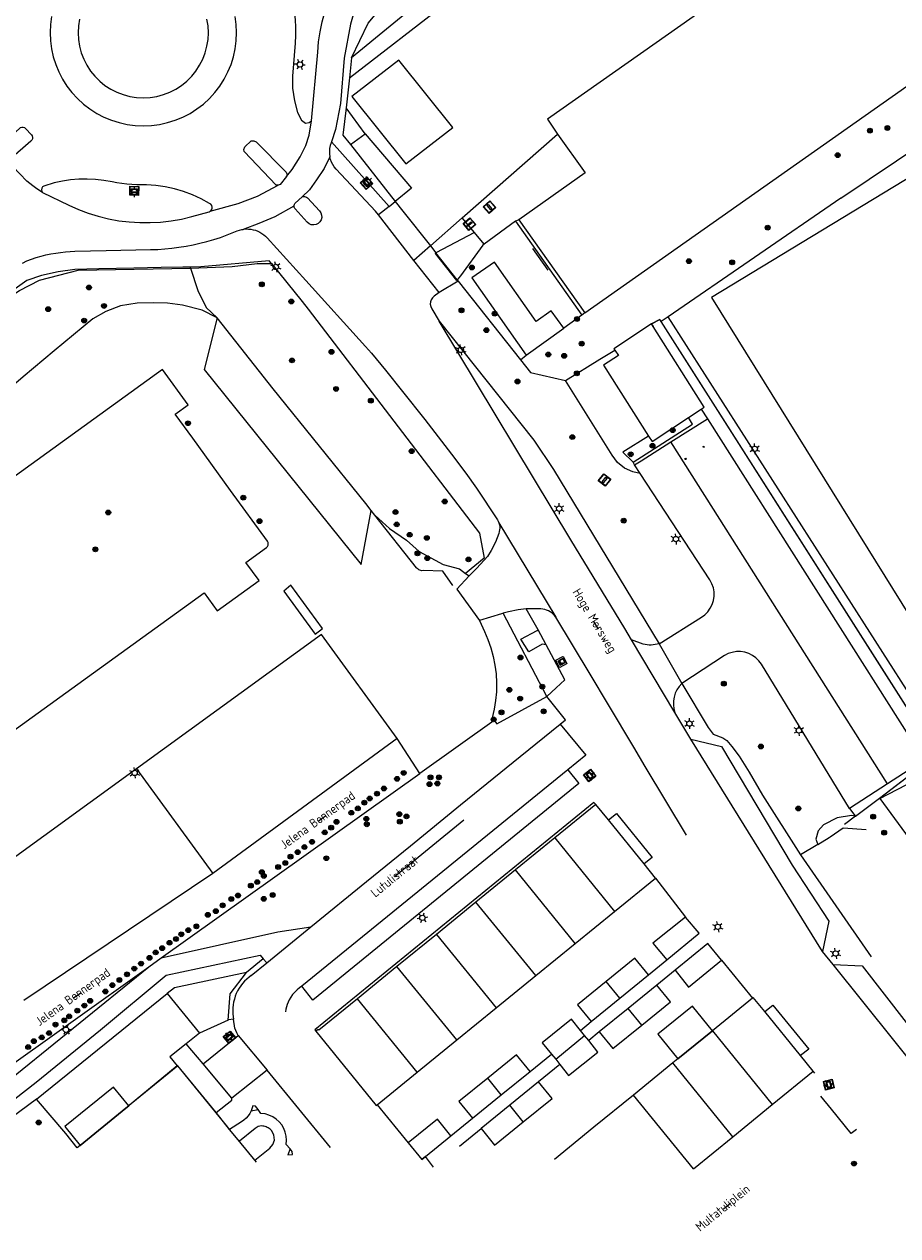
# Model space of a CAD drawing. Header units: metres. Extents: x 89872 to 94585, y 463299 to 469000.
# Tile 10 of 230: x 90986 to 91084, y 463823 to 463959. Entities that reach past the tile are written whole.
import ezdxf
from ezdxf.enums import TextEntityAlignment as Align

# ---------------------------------------------------------------- set-up
doc = ezdxf.new("R2010")
doc.units = ezdxf.units.M
doc.layers.get('0').update_dxf_attribs({"linetype": 'CONTINUOUS'})
for name, color, linetype, lineweight in [('B-WE-BV-GELEIDECONSTRUCTIE-G', 251, 'CONTINUOUS', 13), ('B-WE-GK-BESCHOEIING-G', 251, 'CONTINUOUS', 13), ('B-WE-GR-BEPLANTING_CULTUUR-G', 251, 'CONTINUOUS', 13), ('B-WE-GR-BOOM-S', 251, 'CONTINUOUS', 13), ('B-WE-IE-MEUBILAIR_WEGMEUBILAIR_FIETSREK-S', 251, 'CONTINUOUS', 13), ('B-WE-IE-MEUBILAIR_WEGMEUBILAIR_PAAL-G', 251, 'CONTINUOUS', 13), ('B-WE-IE-MEUBILAIR_WEGMEUBILAIR_VLAGGENMAST-S', 251, 'CONTINUOUS', 13), ('B-WE-IE-TERREINAFSCHEIDING-G', 251, 'CONTINUOUS', 13), ('B-WE-IE-TERREINAFSCHEIDING_KUNSTMATIG_HEKWERK-G', 251, 'CONTINUOUS', 13), ('B-WE-KL-ET_LS_OV_LICHTMAST-S', 251, 'CONTINUOUS', 13), ('B-WE-KL-ET_LS_SR_BORD-S', 251, 'CONTINUOUS', 13), ('B-WE-KL-GASKAST-S', 251, 'CONTINUOUS', 13), ('B-WE-OG-TOPOGRAFIE_BEBOUWING-GV', 251, 'CONTINUOUS', 13), ('B-WE-OG-TOPOGRAFIE_BEBOUWING_LUIFEL-GV', 251, 'CONTINUOUS', 13), ('B-WE-OG-TOPOGRAFIE_STRAATNAAM-T18', 251, 'CONTINUOUS', 13), ('B-WE-OG-TOPOGRAFIE_WATER-GV', 251, 'CONTINUOUS', 13), ('B-WE-VH-VERHARDING-GV', 251, 'CONTINUOUS', 13), ('B_OVERBOUWLIJN_LIJN_1', 251, 'CONTINUOUS', 13)]:
    doc.layers.add(name, color=color, linetype=linetype, lineweight=lineweight)
doc.styles.get("Standard").update_dxf_attribs({"font": 'isocp.shx'})

# ---------------------------------------------------------------- blocks, each defined once
blk = doc.blocks.new('Q_PAAL_STEEN')
for points in [[(-0.5, 0.5), (0.5, 0.5), (0.5, -0.5), (-0.5, -0.5)], [(-0.1, 0.3), (0.1, 0.3), (0.1, -0.3), (-0.1, -0.3)]]:
    blk.add_lwpolyline(points, close=True)
blk.add_lwpolyline([(-0.4, 0.5), (0.4, 0.5, -0.414214), (0.5, 0.4), (0.5, -0.4, -0.414214), (0.4, -0.5), (-0.4, -0.5, -0.414214), (-0.5, -0.4), (-0.5, 0.4), (-0.5, 0.4), (-0.5, 0.4), (-0.5, 0.4), (-0.5, 0.4), (-0.5, 0.5), (-0.5, 0.5), (-0.5, 0.5), (-0.5, 0.5), (-0.5, 0.5), (-0.5, 0.5), (-0.5, 0.5), (-0.5, 0.5), (-0.5, 0.5), (-0.4, 0.5), (-0.4, 0.5), (-0.4, 0.5), (-0.4, 0.5), (-0.4, 0.5)], format="xyb")
blk = doc.blocks.new('Q_PAALTJE')
at = {"xscale": 0.1, "yscale": 0.1, "zscale": 0.01}
blk.add_blockref('Q_PAAL_STEEN', (0, 0), dxfattribs=at)
blk = doc.blocks.new('Q_VLAGGENMAST')
for points in [[(-0.5, 0.5), (0.5, 0.5), (0.5, -0.5), (-0.5, -0.5)], [(-0.08, 0.33), (0.07, 0.33), (0.07, -0.33), (-0.08, -0.33)]]:
    blk.add_lwpolyline(points, close=True)
blk.add_lwpolyline([(-0.44, 0.46), (0.44, 0.46, -0.414214), (0.46, 0.44), (0.46, -0.44, -0.414214), (0.44, -0.46), (-0.44, -0.46, -0.414214), (-0.46, -0.44), (-0.46, 0.44), (-0.46, 0.44), (-0.46, 0.45), (-0.46, 0.45), (-0.46, 0.45), (-0.46, 0.45), (-0.46, 0.45), (-0.46, 0.45), (-0.46, 0.46), (-0.46, 0.46), (-0.46, 0.46), (-0.45, 0.46), (-0.45, 0.46), (-0.45, 0.46), (-0.45, 0.46), (-0.45, 0.46), (-0.45, 0.46), (-0.44, 0.46), (-0.44, 0.46)], format="xyb")
blk = doc.blocks.new('Q_LICHTMAST')
for points in [[(-0.26, 0.15), (-0.52, 0.3)], [(0, 0.3), (0, 0.6)], [(0.26, 0.15), (0.52, 0.3)], [(-0.26, -0.15), (-0.52, -0.3)], [(0, -0.3), (0, -0.6)], [(0.26, -0.15), (0.52, -0.3)]]:
    blk.add_lwpolyline(points)
blk.add_circle((0, 0), 0.3)
blk = doc.blocks.new('Q_GASKAST')
blk.add_lwpolyline([(-0.44, 0.46), (0.44, 0.46, -0.414214), (0.46, 0.44), (0.46, -0.44, -0.414214), (0.44, -0.46), (-0.44, -0.46, -0.414214), (-0.46, -0.44), (-0.46, 0.44), (-0.46, 0.44), (-0.46, 0.44), (-0.46, 0.45), (-0.46, 0.45), (-0.46, 0.45), (-0.46, 0.45), (-0.46, 0.45), (-0.46, 0.45), (-0.46, 0.45), (-0.45, 0.46), (-0.45, 0.46), (-0.45, 0.46), (-0.45, 0.46), (-0.45, 0.46), (-0.45, 0.46), (-0.44, 0.46), (-0.44, 0.46), (-0.44, 0.46)], format="xyb")
blk.add_lwpolyline([(-0.44, 0.46), (0.44, 0.46, -0.414214), (0.46, 0.44), (0.46, -0.44, -0.414214), (0.44, -0.46), (-0.44, -0.46, -0.414214), (-0.46, -0.44), (-0.46, 0.44), (-0.46, 0.44), (-0.46, 0.44), (-0.46, 0.45), (-0.46, 0.45), (-0.46, 0.45), (-0.46, 0.45), (-0.46, 0.45), (-0.46, 0.45), (-0.46, 0.45), (-0.45, 0.46), (-0.45, 0.46), (-0.45, 0.46), (-0.45, 0.46), (-0.45, 0.46), (-0.45, 0.46), (-0.44, 0.46), (-0.44, 0.46), (-0.44, 0.46)], format="xyb")
for points in [[(-0.26, 0.26), (0.25, 0.26), (0.25, 0.18), (-0.26, 0.18)], [(-0.26, 0.26), (-0.26, 0.18), (0.25, 0.18), (0.25, 0.26)], [(-0.26, 0.1), (0.25, 0.1), (0.25, -0.33), (-0.26, -0.33)], [(-0.26, 0.1), (-0.26, -0.33), (0.25, -0.33), (0.25, 0.1)]]:
    blk.add_lwpolyline(points, close=True)
blk.add_circle((-0.17, -0.04), 0.0354)
blk.add_circle((-0.17, -0.04), 0.0354)
blk = doc.blocks.new('Q_BOOM')
for radius in [0.27, 0.18, 0.09]:
    blk.add_circle((0, 0), radius)
blk = doc.blocks.new('Q_STRAATNAAMBORD')
for points in [[(-0.5, 0.5), (0.5, 0.5), (0.5, -0.5), (-0.5, -0.5)], [(-0.37, 0.22), (0.36, 0.22), (0.36, -0.21), (-0.37, -0.21)]]:
    blk.add_lwpolyline(points, close=True)
for points in [[(-0.44, 0.46), (0.44, 0.46, -0.414214), (0.46, 0.44), (0.46, -0.44, -0.414214), (0.44, -0.46), (-0.44, -0.46, -0.414214), (-0.46, -0.44), (-0.46, 0.44), (-0.46, 0.44), (-0.46, 0.45), (-0.46, 0.45), (-0.46, 0.45), (-0.46, 0.45), (-0.46, 0.45), (-0.46, 0.45), (-0.46, 0.46), (-0.46, 0.46), (-0.46, 0.46), (-0.45, 0.46), (-0.45, 0.46), (-0.45, 0.46), (-0.45, 0.46), (-0.45, 0.46), (-0.45, 0.46), (-0.44, 0.46), (-0.44, 0.46)], [(-0.29, 0.16), (0.28, 0.16, -0.414214), (0.3, 0.14), (0.3, -0.13, -0.414214), (0.28, -0.16), (-0.29, -0.16, -0.414214), (-0.31, -0.13), (-0.31, 0.14), (-0.31, 0.14), (-0.31, 0.14), (-0.31, 0.14), (-0.31, 0.15), (-0.31, 0.15), (-0.31, 0.15), (-0.3, 0.15), (-0.3, 0.15), (-0.3, 0.15), (-0.3, 0.16), (-0.3, 0.16), (-0.3, 0.16), (-0.3, 0.16), (-0.29, 0.16), (-0.29, 0.16), (-0.29, 0.16), (-0.29, 0.16), (-0.29, 0.16)]]:
    blk.add_lwpolyline(points, format="xyb")

msp = doc.modelspace()

# ---------------------------------------------------------------- linework, layer by layer
at = {"layer": 'B-WE-BV-GELEIDECONSTRUCTIE-G'}
for p, q in [((91035.05, 463936.86), (91045.71, 463946.22)), ((91031.49, 463933.72), (91035.05, 463936.86)), ((91031.49, 463933.72), (91032.11, 463932.94)), ((91034.48, 463929.94), (91034.6, 463929.79)), ((91056.67, 463862.98), (91060.01, 463858.61)), ((91064.03, 463853.78), (91067.5, 463849.54)), ((90987.44, 463838.25), (91002.04, 463850.07)), ((91002.04, 463850.07), (91005.66, 463845.61)), ((91005.66, 463845.61), (91004.18, 463844.42)), ((91025.52, 463837.6), (91029, 463833.34)), ((91034.75, 463832.99), (91037.15, 463834.94))]:
    msp.add_line(p, q, dxfattribs=at)
msp.add_lwpolyline([(91027.56, 463938.69), (91028.4, 463937.63), (91031.49, 463933.72)], dxfattribs=at)
at = {"layer": 'B-WE-GK-BESCHOEIING-G'}
msp.add_line((91076.07, 463867.51), (91076.19, 463867.59), dxfattribs=at)
at = {"layer": 'B-WE-GR-BEPLANTING_CULTUUR-G'}
for p, q in [((91032.13, 463962.56), (91022.68, 463954.78)), ((91022.68, 463954.78), (91022.43, 463952.55)), ((91022.43, 463952.55), (91022.05, 463949.19)), ((91077.38, 463939.06), (91094.19, 463950.4)), ((91022.54, 463945.07), (91027.56, 463938.69)), ((91077.38, 463939.06), (91058.07, 463925.79)), ((91004.63, 463931.36), (91004.67, 463931.24)), ((91034.6, 463929.79), (91041.58, 463920.96)), ((91048.74, 463926.22), (91048.42, 463925.99)), ((91057.15, 463925.49), (91056.2, 463925)), ((91057.3, 463925.26), (91057.15, 463925.49)), ((91058.07, 463925.79), (91057.3, 463925.26)), ((91088.11, 463876.81), (91057.3, 463925.26)), ((91041.58, 463920.96), (91042.21, 463921.49)), ((91061.78, 463915.46), (91062.46, 463914.38)), ((91025.28, 463903.6), (91024.86, 463904.13)), ((91044.52, 463883.3), (91039.62, 463892.62)), ((91027.78, 463878.6), (91007.16, 463863.51)), ((91030.3, 463874.68), (91027.78, 463878.6)), ((91081.71, 463871.94), (91088.11, 463876.81)), ((91001.38, 463854.04), (91030.3, 463874.68)), ((91082.6, 463873.52), (91078.37, 463870.75)), ((91079.04, 463869.91), (91081.71, 463871.94)), ((91081.71, 463871.94), (91081.74, 463871.9)), ((91074.8, 463866.74), (91072.87, 463865.57)), ((91074.8, 463866.74), (91076.07, 463867.51)), ((90978.57, 463837.75), (91000, 463853.05)), ((90990.71, 463834.39), (90987.44, 463838.25)), ((90992, 463832.8), (90990.71, 463834.39))]:
    msp.add_line(p, q, dxfattribs=at)
for points in [[(91022.68, 463954.78), (91024.51, 463958.66), (91027.44, 463962.15), (91033.98, 463966.69), (91041.61, 463972.38), (91046.18, 463976.19), (91051.31, 463980.33), (91056.97, 463984.58), (91064, 463990.52)], [(91121.68, 463963.67), (91062.92, 463927.97), (91117.08, 463840.8)], [(91022.05, 463949.19), (91021.7, 463946.13), (91022.54, 463945.07)], [(91004.67, 463931.24), (91005.46, 463928.75), (91006.4, 463926.85), (91007.63, 463925.69)], [(91013.7, 463931.74), (91017.13, 463927.52), (91017.82, 463926.66), (91036.96, 463901.59), (91037.49, 463898.77), (91035.43, 463897.08)], [(91007.63, 463925.69), (91005.97, 463926.55), (91003.75, 463927.11), (91002.1, 463927.33), (91000.47, 463927.35), (90998.68, 463927.33), (90996.84, 463927.01), (90995.18, 463926.38), (90993.74, 463925.55), (90989.42, 463921.99), (90985.96, 463919.09), (90980.53, 463914.46), (90978.66, 463912.76)], [(91024.86, 463904.13), (91024.25, 463904.9), (91013.9, 463917.72), (91007.63, 463925.69)], [(91057.15, 463925.49), (91056.22, 463924.97), (91056.4, 463924.69)], [(91088.11, 463876.81), (91088.05, 463876.91), (91057.3, 463925.26)], [(91061.78, 463915.46), (91062.12, 463915.69), (91056.4, 463924.69)], [(91046.58, 463918.68), (91050.43, 463921.04), (91052.11, 463922.07)], [(91041.58, 463920.96), (91042.68, 463919.56), (91046.58, 463918.68)], [(91081.74, 463871.9), (91110.83, 463832.19), (91130.25, 463847.75), (91220.06, 463902.63), (91244.03, 463920.66)], [(91062.46, 463914.38), (91086.69, 463876.19), (91082.6, 463873.52)], [(91038.61, 463880.62), (91038.91, 463880.23), (91044.52, 463883.3)], [(91081.71, 463871.94), (91087.67, 463876.48), (91088.11, 463876.81)], [(91078.37, 463870.75), (91078.85, 463870.15), (91079.04, 463869.91)], [(91004.18, 463844.42), (91002.35, 463842.97), (91003.18, 463841.95)]]:
    msp.add_lwpolyline(points, dxfattribs=at)
at = {"layer": 'B-WE-IE-MEUBILAIR_WEGMEUBILAIR_FIETSREK-S'}
msp.add_line((91042.91, 463933.45), (91044.63, 463931), dxfattribs=at)
at = {"layer": 'B-WE-IE-TERREINAFSCHEIDING-G'}
for p, q in [((91022.43, 463952.55), (91033.45, 463961.06)), ((91024.18, 463946.28), (91022.05, 463949.19)), ((91022.54, 463945.07), (91024.18, 463946.28)), ((91036.43, 463935.21), (91035.05, 463936.86)), ((91041.01, 463936.5), (91037.49, 463933.94)), ((91041.38, 463936.66), (91041.01, 463936.5)), ((91041.01, 463936.5), (91048.42, 463925.99)), ((91036.43, 463935.21), (91032.11, 463932.94)), ((91037.49, 463933.94), (91036.43, 463935.21)), ((91048.42, 463925.99), (91046.4, 463924.53)), ((91060.8, 463913.76), (91060.36, 463914.51)), ((91054.16, 463909.51), (91060.8, 463913.76)), ((91054.32, 463909.21), (91054.16, 463909.51)), ((91000, 463853.05), (91001.38, 463854.04)), ((90982.17, 463838.6), (91000, 463853.05)), ((91006.08, 463842.2), (91004.18, 463844.42)), ((91010, 463833.68), (91009.02, 463834.86)), ((91009.03, 463834.86), (91009.02, 463834.86))]:
    msp.add_line(p, q, dxfattribs=at)
for points in [[(91024.18, 463946.28), (91029.39, 463940.18), (91027.56, 463938.69)], [(91037.49, 463933.94), (91037.36, 463933.82), (91034.86, 463930.37), (91034.48, 463929.94)], [(91054.94, 463908.27), (91054.12, 463908.46), (91053.19, 463908.84), (91052.41, 463909.47), (91051.83, 463910.29), (91046.58, 463918.68)], [(91055.89, 463912.45), (91052.99, 463910.65), (91054.16, 463909.51)], [(91044.43, 463889.07), (91043.98, 463889.16), (91042.5, 463888.29), (91041.59, 463889.7), (91043.44, 463890.68), (91043.53, 463890.77)], [(91001.38, 463854.04), (91014.43, 463856.95), (91018.13, 463857.52)], [(91007.52, 463836.73), (91009.27, 463838.11), (91009.27, 463838.34)], [(91011.44, 463836.93), (91011.29, 463836.63), (91011.1, 463836.36), (91010.88, 463836.1), (91010.63, 463835.88), (91010.36, 463835.69), (91009.03, 463834.86)], [(91015.79, 463832.69), (91015.37, 463833.18), (91015.4, 463833.63), (91015.36, 463834.09), (91015.26, 463834.53), (91015.09, 463834.96), (91014.86, 463835.35), (91014.57, 463835.71), (91014.23, 463836.01), (91013.85, 463836.26), (91013.43, 463836.46), (91012.99, 463836.59), (91012.54, 463836.65), (91012.21, 463837.08)], [(91012.61, 463835.24), (91012.22, 463835.17), (91011.88, 463834.97), (91010.13, 463833.52), (91010, 463833.68)], [(91012.02, 463831.2), (91011.85, 463831.41), (91013.52, 463832.76), (91013.87, 463833.16), (91014.04, 463833.66), (91013.99, 463834.23), (91013.72, 463834.72), (91013.64, 463834.81), (91013.55, 463834.89), (91013.45, 463834.96), (91013.35, 463835.03), (91013.24, 463835.08), (91013.12, 463835.13), (91013, 463835.17), (91012.87, 463835.2), (91012.74, 463835.22), (91012.61, 463835.24)]]:
    msp.add_lwpolyline(points, dxfattribs=at)
at = {"layer": 'B-WE-IE-TERREINAFSCHEIDING_KUNSTMATIG_HEKWERK-G'}
for p, q in [((91034.48, 463929.94), (91032.11, 463932.94)), ((91088.77, 463877.72), (91058.07, 463925.79)), ((90998.6, 463875.21), (90977.99, 463860.24)), ((91081.74, 463871.9), (91086.7, 463874.46)), ((91079.04, 463869.91), (91077.8, 463868.97))]:
    msp.add_line(p, q, dxfattribs=at)
for points in [[(90978.85, 463924.23), (90980.31, 463925.41), (90985.53, 463928.75), (90987.77, 463929.88), (90992.09, 463931.03), (91004.66, 463931.24), (91004.67, 463931.24)], [(91004.67, 463931.24), (91009.32, 463931.43), (91012.11, 463931.77), (91013.7, 463931.74)], [(91033.99, 463895.73), (91032.89, 463897.31), (91030.66, 463897.39), (91030.54, 463897.38), (91030.43, 463897.39), (91030.31, 463897.42), (91030.2, 463897.47), (91030.11, 463897.54), (91030.02, 463897.62), (91029.95, 463897.71), (91025.28, 463903.6)]]:
    msp.add_lwpolyline(points, dxfattribs=at)
at = {"layer": 'B-WE-OG-TOPOGRAFIE_BEBOUWING-GV'}
for p, q in [((91048.74, 463926.22), (91088.8, 463954.47)), ((91041.38, 463936.66), (91048.74, 463926.22)), ((91036.13, 463930.14), (91042.21, 463921.49)), ((91042.21, 463921.49), (91046.4, 463924.53)), ((91056.4, 463924.69), (91056.2, 463925)), ((91050.84, 463920.38), (91055.89, 463912.45)), ((91060.36, 463914.51), (91061.78, 463915.46)), ((91049.98, 463871.22), (91045.42, 463867.5)), ((91051.41, 463869.49), (91049.98, 463871.22)), ((91045.42, 463867.5), (91040.99, 463863.89)), ((91045.42, 463867.5), (91052.09, 463859.25)), ((91040.99, 463863.89), (91036.57, 463860.29)), ((91047.69, 463855.66), (91040.99, 463863.89)), ((91052.09, 463859.25), (91056.67, 463862.98)), ((91036.57, 463860.29), (91032.16, 463856.68)), ((91043.27, 463852.06), (91036.57, 463860.29)), ((91047.69, 463855.66), (91052.09, 463859.25)), ((91061.56, 463856.8), (91060.01, 463858.61)), ((91032.16, 463856.68), (91027.74, 463853.08)), ((91032.16, 463856.68), (91038.85, 463848.46)), ((91057.93, 463853.84), (91061.56, 463856.8)), ((91043.27, 463852.06), (91047.69, 463855.66)), ((91062.53, 463855.64), (91058.87, 463852.67)), ((91064.03, 463853.78), (91062.53, 463855.64)), ((91027.74, 463853.08), (91023.32, 463849.48)), ((91034.43, 463844.86), (91027.74, 463853.08)), ((91038.85, 463848.46), (91043.27, 463852.06)), ((91052.66, 463849.54), (91055.88, 463852.16)), ((91052.66, 463849.54), (91051.14, 463851.4)), ((91056.82, 463851), (91053.6, 463848.39)), ((91030.01, 463841.26), (91023.32, 463849.48)), ((91049.45, 463846.92), (91052.66, 463849.54)), ((91067.5, 463849.54), (91063.04, 463845.9)), ((91034.43, 463844.86), (91038.85, 463848.46)), ((91053.6, 463848.39), (91050.38, 463845.77)), ((91055.12, 463846.53), (91053.6, 463848.39)), ((91045.5, 463842.7), (91048.72, 463845.37)), ((91048.72, 463845.37), (91048.26, 463845.94)), ((91049.19, 463844.8), (91048.72, 463845.37)), ((91063.04, 463845.9), (91059.16, 463842.74)), ((91063.04, 463845.9), (91069.72, 463837.64)), ((91030.01, 463841.26), (91034.43, 463844.86)), ((91045.03, 463843.27), (91045.5, 463842.7)), ((91045.5, 463842.7), (91045.96, 463842.12)), ((91059.16, 463842.74), (91058.6, 463842.29)), ((91003.23, 463841.98), (90997.01, 463836.9)), ((91003.18, 463841.95), (90997.61, 463837.39)), ((91003.23, 463841.98), (91003.18, 463841.95)), ((91007.52, 463836.73), (91003.23, 463841.98)), ((91008.2, 463835.88), (91003.23, 463841.98)), ((91025.52, 463837.6), (91030.01, 463841.26)), ((91039.41, 463838.74), (91042.63, 463841.35)), ((91058.6, 463842.29), (91054.19, 463838.69)), ((91065.32, 463834.04), (91058.6, 463842.29)), ((91069.72, 463837.64), (91074.28, 463841.37)), ((91039.41, 463838.74), (91037.9, 463840.6)), ((91043.58, 463840.19), (91040.36, 463837.56)), ((91036.2, 463836.12), (91039.41, 463838.74)), ((91054.19, 463838.69), (91049.77, 463835.09)), ((91060.9, 463830.44), (91054.19, 463838.69)), ((90997.61, 463837.39), (90992.33, 463833.07)), ((91040.36, 463837.56), (91037.15, 463834.94)), ((91041.88, 463835.7), (91040.36, 463837.56)), ((91065.32, 463834.04), (91069.72, 463837.64)), ((90997.01, 463836.9), (90992.33, 463833.07)), ((91008.2, 463835.88), (91007.52, 463836.73)), ((91009.03, 463834.86), (91008.2, 463835.88)), ((91010, 463833.68), (91009.03, 463834.86)), ((91049.77, 463835.09), (91045.35, 463831.49)), ((90992.33, 463833.07), (90992, 463832.8)), ((90992.33, 463833.07), (90992, 463832.8)), ((91012.02, 463831.2), (91010, 463833.68)), ((91029, 463833.34), (91030.52, 463831.48)), ((91030.94, 463831.82), (91033.79, 463834.14)), ((91060.9, 463830.44), (91065.32, 463834.04)), ((91030.52, 463831.48), (91030.94, 463831.82))]:
    msp.add_line(p, q, dxfattribs=at)
for points in [[(91077.15, 463970.84), (91044.59, 463947.9), (91045.46, 463946.57), (91045.71, 463946.22)], [(91027.97, 463954.51), (91022.71, 463950.45), (91028.74, 463942.9), (91033.99, 463946.96), (91027.97, 463954.51)], [(91045.71, 463946.22), (91048.81, 463941.91), (91041.38, 463936.66)], [(91046.4, 463924.53), (91045, 463926.47), (91043.31, 463925.28), (91038.65, 463931.92), (91036.13, 463930.14)], [(91056.2, 463925), (91052.02, 463922.22), (91052.11, 463922.07)], [(91052.11, 463922.07), (91052.51, 463921.46), (91050.84, 463920.38)], [(91055.89, 463912.45), (91056.28, 463911.84), (91060.36, 463914.51)], [(91056.67, 463862.98), (91055.38, 463864.57), (91051.41, 463869.49)], [(91060.01, 463858.61), (91056.37, 463855.68), (91057.93, 463853.84)], [(91055.88, 463852.16), (91054.36, 463854.02), (91051.14, 463851.4)], [(91058.87, 463852.67), (91060.37, 463850.76), (91064.03, 463853.78)], [(91051.14, 463851.4), (91047.93, 463848.78), (91049.45, 463846.92)], [(91055.12, 463846.53), (91058.33, 463849.14), (91056.82, 463851)], [(91023.32, 463849.48), (91019, 463845.96), (91018.92, 463846.04), (91018.68, 463845.84)], [(91068.89, 463848.03), (91067.59, 463849.62), (91067.5, 463849.54)], [(91074.28, 463841.37), (91072.88, 463843.11), (91068.89, 463848.03)], [(91048.26, 463845.94), (91047.27, 463847.19), (91044, 463844.54), (91045.03, 463843.27)], [(91050.38, 463845.77), (91051.9, 463843.91), (91055.12, 463846.53)], [(91018.68, 463845.84), (91025.44, 463837.53), (91025.52, 463837.6)], [(91045.96, 463842.12), (91046.95, 463840.9), (91050.23, 463843.51), (91049.19, 463844.8)], [(91042.63, 463841.35), (91041.11, 463843.21), (91037.9, 463840.6)], [(91037.9, 463840.6), (91034.68, 463837.98), (91036.2, 463836.12)], [(91041.88, 463835.7), (91045.09, 463838.32), (91043.58, 463840.19)], [(91009.02, 463834.86), (91008.84, 463835.09), (91008.2, 463835.88)], [(91033.79, 463834.14), (91032.27, 463836.01), (91029, 463833.34)], [(91037.15, 463834.94), (91038.66, 463833.08), (91041.88, 463835.7)]]:
    msp.add_lwpolyline(points, dxfattribs=at)
at = {"layer": 'B-WE-OG-TOPOGRAFIE_BEBOUWING_LUIFEL-GV'}
for p, q in [((90997.01, 463836.9), (90997.61, 463837.39)), ((91011.44, 463836.93), (91012.21, 463837.08)), ((90992.33, 463833.07), (90997.01, 463836.9)), ((90992.33, 463833.07), (90992.33, 463833.07)), ((90992.33, 463833.07), (90992.33, 463833.07)), ((91015.79, 463832.69), (91015.53, 463832.02)), ((91031.85, 463830.62), (91030.94, 463831.82))]:
    msp.add_line(p, q, dxfattribs=at)
for points in [[(91063.04, 463845.9), (91060.79, 463848.66), (91056.92, 463845.5), (91059.16, 463842.74)], [(91059.16, 463842.74), (91059.16, 463842.74), (91063.04, 463845.9)], [(90997.61, 463837.39), (90997.75, 463837.5), (90996.05, 463839.58), (90990.62, 463835.16), (90992.33, 463833.07)], [(91012.21, 463837.08), (91011.94, 463837.44), (91011.62, 463837.49), (91011.44, 463836.93)], [(91015.53, 463832.02), (91016.05, 463832.06), (91016.04, 463832.39), (91015.79, 463832.69)], [(91030.94, 463831.82), (91030.94, 463831.82), (91030.52, 463831.48)]]:
    msp.add_lwpolyline(points, dxfattribs=at)
at = {"layer": 'B-WE-OG-TOPOGRAFIE_STRAATNAAM-T18'}
for p, q in [((91049.74, 463891.71), (91050.26, 463890.85)), ((91018.95, 463869.35), (91019.76, 463869.93)), ((91027.48, 463863.17), (91035.23, 463869.49)), ((90991.57, 463849.56), (90992.38, 463850.14)), ((91064.27, 463825.96), (91065.05, 463826.6))]:
    msp.add_line(p, q, dxfattribs=at)
at = {"layer": 'B-WE-OG-TOPOGRAFIE_WATER-GV'}
for points in [[(91079.04, 463869.91), (91078.59, 463869.97), (91076.97, 463869.71), (91075.46, 463868.92), (91074.84, 463868.26), (91074.6, 463867.35), (91074.8, 463866.74)], [(91076.19, 463867.59), (91077.66, 463868.6), (91080.23, 463868.43)]]:
    msp.add_lwpolyline(points, dxfattribs=at)
at = {"layer": 'B-WE-VH-VERHARDING-GV'}
for p, q in [((91020.87, 463946.74), (91020.42, 463945.39)), ((91020.42, 463945.39), (91026.88, 463938.15)), ((91026.88, 463938.15), (91027.56, 463938.69)), ((91026.88, 463938.15), (91025.68, 463937.21)), ((91029.65, 463932.11), (91025.68, 463937.21)), ((91031.49, 463933.72), (91029.65, 463932.11)), ((91013.7, 463931.74), (91013.44, 463932.05)), ((91032.46, 463928.5), (91029.65, 463932.11)), ((91034.6, 463929.79), (91032.46, 463928.5)), ((91058.38, 463911.79), (91062.46, 463914.38)), ((91082.6, 463873.52), (91058.38, 463911.79)), ((91054.94, 463908.27), (91054.32, 463909.21)), ((91039.15, 463902.73), (91045.52, 463892.19)), ((91035.82, 463896.79), (91034.43, 463895.32)), ((91035.43, 463897.08), (91035.82, 463896.79)), ((91034.43, 463895.32), (91036.96, 463891.82)), ((91043.53, 463890.77), (91042.19, 463893.1)), ((91044.43, 463889.07), (91043.53, 463890.77)), ((91058.84, 463881.5), (91053.98, 463889.63)), ((91057.06, 463889.2), (91059.61, 463884.75)), ((91038.61, 463880.62), (91030.3, 463874.68)), ((91060.62, 463878.53), (91058.84, 463881.5)), ((91075.35, 463854.75), (91060.62, 463878.53)), ((90998.6, 463875.21), (91007.16, 463863.51)), ((91046.87, 463875.1), (91017.12, 463850.87)), ((91046.87, 463875.1), (91048.1, 463873.55)), ((91049.78, 463871.44), (91018.55, 463845.98)), ((91049.98, 463871.22), (91049.78, 463871.44)), ((91072.87, 463865.57), (91080.77, 463854.16)), ((91007.16, 463863.51), (90986, 463849.28)), ((91013.2, 463853.49), (91018.13, 463857.52)), ((91076.52, 463853.29), (91075.35, 463854.75)), ((91012.79, 463853.94), (91010.91, 463852.42)), ((91011.46, 463852.07), (91013.2, 463853.49)), ((91012.45, 463854.36), (91012.79, 463853.94)), ((91012.79, 463853.94), (91013.2, 463853.49)), ((91055.88, 463852.16), (91057.93, 463853.84)), ((91093.96, 463831.51), (91076.52, 463853.29)), ((91058.87, 463852.67), (91056.82, 463851)), ((91008.88, 463847.07), (91005.66, 463845.61)), ((91048.26, 463845.94), (91049.45, 463846.92)), ((91006.08, 463842.2), (91010, 463845.38)), ((91010, 463845.38), (91013.22, 463841.5)), ((91018.55, 463845.98), (91018.68, 463845.84)), ((91050.38, 463845.77), (91049.19, 463844.8)), ((91042.63, 463841.35), (91045.03, 463843.27)), ((91009.27, 463838.34), (91006.08, 463842.2)), ((91013.22, 463841.5), (91009.27, 463838.34)), ((91020.32, 463832.84), (91013.22, 463841.5)), ((91045.96, 463842.12), (91043.58, 463840.19)), ((91074.48, 463841.13), (91074.28, 463841.37)), ((91076.34, 463837.1), (91075.15, 463838.56)), ((90987.44, 463838.25), (90983.54, 463835.37)), ((91078.56, 463834.38), (91076.34, 463837.1)), ((91033.79, 463834.14), (91036.2, 463836.12)), ((91079.14, 463834.83), (91078.56, 463834.38))]:
    msp.add_line(p, q, dxfattribs=at)
for points in [[(91045.45, 463983.9), (91025.47, 463964.47), (91024.81, 463963.57), (91024.22, 463962.63), (91023.7, 463961.65), (91023.24, 463960.64), (91022.86, 463959.6), (91022.55, 463958.53), (91021.85, 463954.75), (91021.43, 463949.66), (91020.87, 463946.74)], [(91016.84, 463970.07), (91016.45, 463969.08), (91016.14, 463968.06), (91015.9, 463967.02), (91015.74, 463965.97), (91015.66, 463964.91), (91015.65, 463963.84), (91015.73, 463962.78), (91016.11, 463960.81), (91016.25, 463959.94), (91016.35, 463959.06), (91016.4, 463958.18), (91016.4, 463957.29), (91016.37, 463956.41), (91016.06, 463952.71), (91016.08, 463951.37), (91016.3, 463949.96), (91016.64, 463948.65), (91017.06, 463947.79), (91017.52, 463947.45), (91017.92, 463947.52), (91018.18, 463947.74)], [(91018.18, 463947.74), (91018.88, 463955.41), (91018.99, 463956.55), (91019.16, 463957.67), (91019.39, 463958.79), (91019.69, 463959.89), (91020.04, 463960.97), (91020.46, 463962.03), (91020.93, 463963.07), (91021.46, 463964.08), (91022.05, 463965.06)], [(90989.11, 463959.41), (90988.99, 463958.51), (90988.95, 463957.6), (90988.99, 463956.69), (90989.11, 463955.79), (90989.3, 463954.9), (90989.58, 463954.03), (90989.92, 463953.19), (90990.35, 463952.38), (90990.84, 463951.61), (90991.39, 463950.89), (90992.01, 463950.22), (90992.68, 463949.6), (90993.4, 463949.05), (90994.17, 463948.56), (90994.97, 463948.14), (90995.82, 463947.79), (90996.68, 463947.52), (90997.57, 463947.32), (90998.48, 463947.2), (90999.39, 463947.16)], [(90992.24, 463959.1), (90992.12, 463958.35), (90992.08, 463957.59), (90992.12, 463956.83), (90992.24, 463956.07), (90992.44, 463955.34), (90992.71, 463954.62), (90993.06, 463953.94), (90993.47, 463953.3), (90993.96, 463952.71), (90994.5, 463952.17), (90995.09, 463951.69), (90995.73, 463951.28), (90996.41, 463950.93), (90997.12, 463950.66), (90997.86, 463950.46), (90998.61, 463950.34), (90999.37, 463950.3), (91000.13, 463950.34), (91000.89, 463950.46), (91001.62, 463950.66), (91002.34, 463950.93), (91003.02, 463951.28), (91003.66, 463951.69), (91004.25, 463952.17), (91004.79, 463952.71), (91005.27, 463953.3), (91005.68, 463953.94), (91006.03, 463954.62), (91006.3, 463955.34), (91006.5, 463956.07), (91006.62, 463956.83), (91006.66, 463957.59), (91006.62, 463958.35), (91006.5, 463959.1)], [(90999.39, 463947.16), (91000.3, 463947.2), (91001.2, 463947.32), (91002.09, 463947.52), (91002.96, 463947.79), (91003.8, 463948.14), (91004.61, 463948.56), (91005.37, 463949.05), (91006.1, 463949.6), (91006.77, 463950.22), (91007.38, 463950.89), (91007.94, 463951.61), (91008.43, 463952.38), (91008.85, 463953.19), (91009.19, 463954.03), (91009.47, 463954.9), (91009.67, 463955.79), (91009.78, 463956.69), (91009.82, 463957.6), (91009.78, 463958.51), (91009.67, 463959.41)], [(90983.25, 463944.25), (90983.19, 463944.35), (90983.16, 463944.47), (90983.16, 463944.58), (90983.18, 463944.7), (90983.24, 463944.8), (90985.54, 463946.88), (90985.66, 463946.98), (90985.8, 463947.03), (90985.96, 463947.03), (90986.1, 463946.98), (90986.22, 463946.88), (90986.86, 463946.16), (90986.96, 463946.03), (90987, 463945.87), (90986.98, 463945.71), (90986.92, 463945.56), (90986.8, 463945.44), (90984.47, 463943.4), (90984.38, 463943.36), (90984.28, 463943.34), (90984.18, 463943.35), (90984.08, 463943.38), (90984, 463943.44)], [(91015.4, 463941.48), (91016.01, 463942.27), (91016.93, 463943.68), (91017.57, 463944.96), (91017.94, 463946.12), (91018.18, 463947.74)], [(91014.48, 463940.53), (91014.22, 463940.54), (91010.67, 463944.29), (91010.63, 463944.53), (91010.73, 463944.81), (91011.45, 463945.48), (91011.73, 463945.5), (91012, 463945.39)], [(91012, 463945.39), (91015.37, 463941.97), (91015.46, 463941.67), (91015.4, 463941.48)], [(91020.42, 463945.39), (91020.38, 463945.25), (91020.28, 463944.95), (91020.22, 463944.64), (91020.19, 463944.33), (91020.2, 463944.02), (91020.24, 463943.71)], [(90988.1, 463939.69), (90987.48, 463940.1), (90987.02, 463940.44), (90986.35, 463940.99), (90984, 463943.44)], [(91020.24, 463943.71), (91019.62, 463942.39), (91018.76, 463941.11), (91017.97, 463940.01), (91017.14, 463939.21)], [(91025.68, 463937.21), (91025.35, 463937.62), (91020.94, 463942.32), (91020.74, 463942.57), (91020.57, 463942.83), (91020.43, 463943.11), (91020.32, 463943.4), (91020.24, 463943.71)], [(91015.4, 463941.48), (91014.68, 463940.59), (91014.48, 463940.53)], [(91006.85, 463937.61), (91006.98, 463937.73), (91007.07, 463937.89), (91007.08, 463938.07), (91007.04, 463938.24), (91006.93, 463938.39), (91006.78, 463938.48), (91005.85, 463939), (91004.88, 463939.44), (91003.89, 463939.82), (91002.87, 463940.12), (91001.83, 463940.35), (91000.77, 463940.5), (90999.72, 463940.58), (90998.65, 463940.58), (90998.09, 463940.6), (90997.53, 463940.64), (90996.98, 463940.7), (90996.42, 463940.78), (90995.88, 463940.89), (90994.96, 463941.05), (90994.04, 463941.15), (90993.11, 463941.2), (90992.18, 463941.19), (90991.25, 463941.11), (90990.33, 463940.98), (90989.42, 463940.79), (90988.24, 463940.43), (90988.11, 463940.32), (90988.02, 463940.18), (90987.99, 463940.01), (90988.02, 463939.84), (90988.1, 463939.69)], [(91006.85, 463937.61), (91009.98, 463938.49), (91012.14, 463939.29), (91014.48, 463940.53)], [(90988.1, 463939.69), (90991.05, 463938.27), (90992.12, 463937.8), (90993.22, 463937.39), (90994.34, 463937.04), (90995.48, 463936.76), (90996.64, 463936.55), (90997.8, 463936.41), (90998.98, 463936.33), (91000.15, 463936.33), (91001.32, 463936.39), (91002.49, 463936.53), (91003.65, 463936.73), (91004.79, 463937), (91006.73, 463937.55), (91006.85, 463937.61)], [(91017.14, 463939.21), (91017.26, 463939.25), (91017.39, 463939.26), (91017.52, 463939.23), (91017.64, 463939.18), (91017.74, 463939.09), (91019.09, 463937.66), (91019.24, 463937.44), (91019.32, 463937.18), (91019.33, 463936.92), (91019.27, 463936.66), (91019.13, 463936.43), (91018.94, 463936.24), (91018.7, 463936.12), (91018.44, 463936.08), (91018.17, 463936.1), (91017.92, 463936.2), (91017.71, 463936.37), (91016.36, 463937.86), (91016.32, 463937.91), (91016.28, 463937.97), (91016.26, 463938.03), (91016.24, 463938.09), (91016.23, 463938.16)], [(91016.23, 463938.16), (91016.24, 463938.23), (91016.25, 463938.29), (91016.27, 463938.36), (91016.3, 463938.41), (91016.34, 463938.47), (91016.78, 463938.87), (91017.14, 463939.21)], [(91016.23, 463938.16), (91014.09, 463936.98), (91012.29, 463936.22), (91010.54, 463935.58)], [(90985.86, 463931.81), (90986.37, 463932.04), (90986.89, 463932.24), (90987.41, 463932.42), (90987.95, 463932.58), (90988.49, 463932.72), (90989.03, 463932.84), (90989.58, 463932.93), (90990.13, 463933), (90990.68, 463933.05), (90991.71, 463933.14), (90995.23, 463933.23), (91000.2, 463933.31), (91001, 463933.34), (91001.79, 463933.39), (91002.58, 463933.47), (91003.37, 463933.57), (91004.16, 463933.7), (91004.94, 463933.85), (91005.71, 463934.02), (91006.49, 463934.22), (91007.25, 463934.44), (91008.01, 463934.68), (91009.88, 463935.41), (91010.13, 463935.49), (91010.38, 463935.56), (91010.54, 463935.58)], [(91010.54, 463935.58), (91010.64, 463935.6), (91010.9, 463935.62), (91011.16, 463935.61), (91011.42, 463935.59), (91011.68, 463935.54), (91011.93, 463935.47), (91012.18, 463935.38), (91012.41, 463935.26), (91012.64, 463935.13), (91012.85, 463934.98), (91013.05, 463934.81), (91013.24, 463934.62), (91017.56, 463929.86), (91024.22, 463922.46), (91024.9, 463921.72), (91026.47, 463919.81), (91028.38, 463917.43), (91030.86, 463914.29), (91033.85, 463910.43), (91035.44, 463908.3), (91036.63, 463906.62), (91038.99, 463903.08), (91039.08, 463902.91), (91039.15, 463902.73)], [(91013.44, 463932.05), (91005.8, 463931.37), (91004.63, 463931.36)], [(91032.11, 463932.94), (91032.01, 463932.88), (91034.4, 463929.85), (91034.48, 463929.94)], [(91004.63, 463931.36), (91003.8, 463931.36), (91001.38, 463931.3), (90998.32, 463931.24), (90994.42, 463931.18), (90991.71, 463931.07), (90989.86, 463930.83), (90987.99, 463930.41), (90986.36, 463929.85), (90984, 463928.18), (90978.7, 463924.45)], [(91032.46, 463928.5), (91031.9, 463928.12), (91031.71, 463927.93), (91031.57, 463927.71), (91031.49, 463927.46), (91031.47, 463927.19), (91031.52, 463926.93), (91031.63, 463926.69), (91032.48, 463925.29)], [(91007.63, 463925.69), (91006.19, 463919.91), (91023.75, 463898.07), (91024.86, 463904.13)], [(91053.98, 463889.63), (91053.25, 463890.91), (91047.21, 463900.85), (91032.48, 463925.29)], [(91032.48, 463925.29), (91043.05, 463911.97), (91045.24, 463908.72), (91057.06, 463889.2)], [(91009.14, 463906.37), (91004.92, 463912.2), (91002.96, 463914.9), (91004.4, 463915.94), (91001.52, 463919.91), (90968.59, 463896.08), (90968.38, 463895.76), (90968.47, 463895.39), (90981.35, 463877.58), (90981.68, 463877.38), (90982.05, 463877.47), (91006.17, 463894.92), (91007.65, 463892.88), (91012.33, 463896.27), (91010.85, 463898.31)], [(91054.32, 463909.21), (91055.07, 463909.69), (91058.38, 463911.79)], [(91057.06, 463889.2), (91061.8, 463892.16), (91062.18, 463892.44), (91062.52, 463892.78), (91062.79, 463893.17), (91063, 463893.6), (91063.15, 463894.05), (91063.21, 463894.52), (91063.21, 463895), (91063.13, 463895.47), (91062.97, 463895.92), (91062.75, 463896.34), (91054.94, 463908.27)], [(91010.85, 463898.31), (91013.15, 463899.97), (91013.26, 463900.08), (91013.33, 463900.22), (91013.36, 463900.38), (91013.33, 463900.53), (91013.26, 463900.67), (91009.14, 463906.37)], [(91025.28, 463903.6), (91026.91, 463902.11), (91028.8, 463900.78), (91030.24, 463899.54), (91032.93, 463898.09), (91034.75, 463897.57), (91035.43, 463897.08)], [(91039.15, 463902.73), (91039.21, 463902.53), (91039.24, 463902.34), (91039.25, 463902.14), (91039.23, 463901.94), (91039.19, 463901.75), (91039.14, 463901.56), (91038.75, 463900.59), (91038.3, 463899.65), (91037.88, 463898.98), (91036.68, 463897.68), (91035.82, 463896.79)], [(91015.89, 463895.76), (91015.08, 463895.09), (91018.6, 463890.29)], [(91018.6, 463890.29), (91019.43, 463890.91), (91015.89, 463895.76)], [(91039.62, 463892.62), (91039.43, 463892.56), (91038.19, 463892.16), (91036.96, 463891.82)], [(91042.19, 463893.1), (91041.29, 463893), (91040.21, 463892.79), (91039.62, 463892.62)], [(91045.52, 463892.19), (91045.38, 463892.36), (91045.22, 463892.51), (91045.05, 463892.65), (91044.88, 463892.77), (91044.68, 463892.88), (91044.48, 463892.96), (91044.28, 463893.03), (91044.07, 463893.08), (91043.85, 463893.11), (91043.63, 463893.12), (91043.42, 463893.1), (91042.38, 463893.12), (91042.19, 463893.1)], [(91036.96, 463891.82), (91037.53, 463890.59), (91037.92, 463889.68), (91038.25, 463888.74), (91038.51, 463887.78), (91038.71, 463886.81), (91038.83, 463885.82), (91038.88, 463884.83), (91038.87, 463883.84), (91038.78, 463882.85), (91038.62, 463881.87), (91038.4, 463880.9), (91038.61, 463880.62)], [(91060.13, 463867.8), (91055.49, 463875.48), (91054.22, 463877.62), (91051.42, 463882.35), (91049.34, 463885.8), (91045.52, 463892.19)], [(91027.78, 463878.6), (91019.29, 463890.25), (90998.6, 463875.21)], [(91044.52, 463883.3), (91045.56, 463884.27), (91046.53, 463885.17), (91044.43, 463889.07)], [(91057.06, 463889.2), (91056.4, 463889.07), (91056.18, 463889.05), (91055.96, 463889.06), (91055.74, 463889.08), (91055.52, 463889.11), (91055.3, 463889.16), (91053.98, 463889.63)], [(91078.37, 463870.75), (91068.51, 463886.91), (91068.23, 463887.29), (91067.9, 463887.62), (91067.51, 463887.9), (91067.09, 463888.11), (91066.65, 463888.25), (91066.18, 463888.32), (91065.71, 463888.32), (91065.24, 463888.24), (91064.8, 463888.1), (91064.38, 463887.88), (91059.61, 463884.75)], [(91059.61, 463884.75), (91059.31, 463884.43), (91059.06, 463884.06), (91058.87, 463883.66), (91058.74, 463883.24), (91058.67, 463882.8), (91058.66, 463882.36), (91058.72, 463881.92), (91058.84, 463881.5)], [(91059.61, 463884.75), (91062.54, 463879.84), (91063.12, 463879.07), (91064.19, 463878.67), (91064.64, 463878.36), (91065.2, 463877.72), (91066.03, 463876.63), (91067.15, 463874.85), (91068.64, 463872.25), (91072.87, 463865.57)], [(91046.01, 463880.21), (91046.6, 463880.7), (91044.52, 463883.3)], [(91018.13, 463857.52), (91024.34, 463862.58), (91029.26, 463866.58), (91034.85, 463871.16), (91041.53, 463876.57), (91046.01, 463880.21)], [(91046.01, 463880.21), (91048.87, 463876.73), (91046.87, 463875.1)], [(91060.62, 463878.53), (91064.03, 463877.72), (91071.96, 463864.44), (91076.06, 463858.16), (91075.35, 463854.75)], [(91048.1, 463873.55), (91018.35, 463849.32), (91017.12, 463850.87)], [(90983.66, 463837.21), (90983.81, 463837.34), (90987.39, 463840.15), (90994.6, 463846.01), (91001.93, 463852.1), (91012.45, 463854.36)], [(91076.52, 463853.29), (91079.78, 463853.14), (91084.69, 463846.83), (91094.4, 463835), (91093.96, 463831.51)], [(91010.91, 463852.42), (91002.87, 463850.71), (91002.04, 463850.07)], [(91008.88, 463847.07), (91009.11, 463850.04), (91010.91, 463852.42)], [(91011.46, 463852.07), (91011.2, 463851.88), (91010.94, 463851.66), (91010.7, 463851.43), (91010.48, 463851.18), (91010.28, 463850.92), (91010.09, 463850.65), (91009.93, 463850.36), (91009.78, 463850.06), (91009.66, 463849.75), (91009.56, 463849.44), (91009.48, 463849.11), (91009.42, 463848.79), (91009.39, 463848.46), (91009.38, 463848.13), (91009.39, 463847.79), (91009.43, 463847.46), (91009.47, 463847.2)], [(91017.12, 463850.87), (91016.84, 463850.7), (91016.57, 463850.47), (91016.31, 463850.22), (91016.08, 463849.95), (91015.87, 463849.66), (91015.69, 463849.35)], [(91015.69, 463849.35), (91015.57, 463849.1), (91015.47, 463848.84), (91015.39, 463848.57), (91015.33, 463848.3), (91015.29, 463848.02)], [(91009.47, 463847.2), (91008.92, 463847.1), (91008.88, 463847.07)], [(91010, 463845.38), (91009.83, 463845.65), (91009.63, 463846.18), (91009.47, 463847.2)]]:
    msp.add_lwpolyline(points, dxfattribs=at)
at = {"layer": 'B_OVERBOUWLIJN_LIJN_1'}
for points in [[(91051.41, 463869.49), (91052.3, 463870.19), (91056.29, 463865.29), (91055.38, 463864.57)], [(91068.89, 463848.03), (91069.8, 463848.76), (91073.82, 463843.83), (91072.88, 463843.11)]]:
    msp.add_lwpolyline(points, dxfattribs=at)

# ---------------------------------------------------------------- block references
at = {"layer": 'B-WE-GR-BOOM-S'}
for p, rotation in [((91080.64, 463946.62), 35.19119249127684), ((91082.6, 463946.92), 35.19119249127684), ((91077.04, 463943.88), 35.19119249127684), ((91069.21, 463935.77), 34.4951725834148), ((91060.4, 463932.02), 35.19119249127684), ((91065.24, 463931.89), 34.4951725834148), ((91036.13, 463931.31), 54.17627554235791), ((90993.3, 463929.07), 2.286380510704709), ((91012.63, 463929.43), 129.1730531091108), ((91015.93, 463927.51), 129.1730531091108), ((90988.74, 463926.65), 18.84472276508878), ((90994.98, 463927.01), 21.0166669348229), ((91034.97, 463926.52), 128.3210803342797), ((91038.68, 463926.14), 125.1030067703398), ((90992.77, 463925.37), 39.54354753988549), ((91047.88, 463925.55), 35.90521134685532), ((91037.75, 463924.3), 128.3210803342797), ((91048.41, 463922.79), 31.44639150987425), ((91016.01, 463920.91), 128.2045081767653), ((91020.43, 463921.87), 127.3603695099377), ((91044.67, 463921.58), 35.92084403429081), ((91046.45, 463921.43), 31.44639150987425), ((91047.86, 463919.47), 31.44639150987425), ((91041.23, 463918.55), 128.3233688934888), ((91020.94, 463917.72), 127.3603695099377), ((91024.82, 463916.41), 127.3603695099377), ((91004.38, 463913.88), 125.9073228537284), ((91058.58, 463913.1), 33.16867794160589), ((91047.36, 463912.33), 122.0029295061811), ((91056.32, 463911.36), 32.61997742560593), ((91029.39, 463910.75), 127.3603695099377), ((91053.89, 463910.41), 135.7685255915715), ((91010.56, 463905.55), 125.884243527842), ((91033.09, 463905.12), 127.3603695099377), ((90995.46, 463903.89), 35.88468834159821), ((91027.59, 463903.94), 137.569241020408), ((91053.11, 463902.98), 121.1894412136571), ((91012.37, 463902.92), 125.884243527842), ((91027.72, 463902.56), 144.8658069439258), ((91029.17, 463901.4), 144.8658069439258), ((91031.09, 463901.05), 139.2678932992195), ((90994.02, 463899.77), 35.88601895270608), ((91030.05, 463899.32), 139.2678932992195), ((91031.14, 463898.78), 151.6738471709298), ((91035.75, 463898.64), 39.36505479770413), ((91041.56, 463887.66), 117.711641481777), ((91044, 463884.4), 117.711641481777), ((91064.3, 463884.74), 33.24445504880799), ((91040.32, 463884.05), 89.07688504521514), ((91041.52, 463883.07), 28.6905995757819), ((91039.44, 463881.53), 76.90157094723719), ((91044.15, 463881.64), 28.6905995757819), ((91038.56, 463880.74), 127.1623863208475), ((91068.45, 463877.7), 122.0632139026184), ((91028.5, 463874.75), 35.5273668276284), ((91027.76, 463874.08), 35.5273668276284), ((91031.38, 463873.49), 35.52529430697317), ((91031.5, 463874.25), 35.52529430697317), ((91032.27, 463873.56), 35.52529430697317), ((91032.44, 463874.25), 35.52529430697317), ((91024.7, 463871.89), 35.5273668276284), ((91025.52, 463872.43), 35.5273668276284), ((91026.29, 463873), 35.5273668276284), ((91023.37, 463870.78), 35.5273668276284), ((91024.1, 463871.42), 35.5273668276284), ((91072.64, 463870.77), 122.3923138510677), ((91020.98, 463869.28), 35.52736682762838), ((91022.64, 463870.29), 35.5273668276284), ((91024.32, 463869.61), 35.5273668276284), ((91028.01, 463870.13), 35.5273668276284), ((91028.07, 463869.29), 39.30894021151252), ((91028.81, 463869.88), 39.30894021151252), ((91081, 463869.85), 153.3081183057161), ((91019.67, 463868.09), 35.52736682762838), ((91020.39, 463868.62), 35.52736682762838), ((91024.38, 463869), 35.5273668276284), ((91082.24, 463868.06), 126.8914167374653), ((91017.4, 463866.45), 35.52736682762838), ((91018.25, 463867.03), 35.52736682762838), ((91015.84, 463865.38), 35.52736682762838), ((91016.64, 463865.88), 35.52736682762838), ((91019.85, 463865.2), 35.52736682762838), ((91012.64, 463863.65), 35.52736682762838), ((91014.46, 463864.22), 35.52736682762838), ((91015.26, 463864.67), 35.52736682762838), ((91012.12, 463862.53), 35.52736682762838), ((91012.86, 463863.22), 35.52736682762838), ((91009.97, 463861.03), 35.52736682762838), ((91011.41, 463862.13), 35.52736682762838), ((91013.85, 463861.09), 35.52736682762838), ((91008.25, 463859.93), 35.52736682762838), ((91009.22, 463860.64), 35.52736682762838), ((91012.85, 463860.66), 35.52736682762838), ((91006.6, 463858.87), 35.52736682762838), ((91007.49, 463859.28), 35.52736682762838), ((91004.41, 463857.15), 35.5273668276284), ((91005.32, 463857.58), 35.52736682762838), ((91002.31, 463855.74), 35.52736682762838), ((91003.03, 463856.16), 35.52736682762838), ((91003.63, 463856.69), 35.5273668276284), ((91000.76, 463854.66), 35.53375584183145), ((91001.49, 463855.14), 35.52736682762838), ((90998.37, 463852.85), 35.52477487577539), ((90999.13, 463853.41), 35.52477487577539), ((91000.07, 463854.06), 35.53375584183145), ((90996.71, 463851.57), 35.52477487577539), ((90997.56, 463852.21), 35.52477487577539), ((90995.14, 463850.29), 35.52477487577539), ((90995.92, 463851), 35.52477487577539), ((90993.43, 463849.24), 35.52477487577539), ((90991.09, 463847.5), 35.52477487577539), ((90992, 463848.14), 35.52477487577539), ((90992.79, 463848.71), 35.52477487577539), ((90989.56, 463846.58), 35.52477487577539), ((90990.54, 463847.06), 35.52477487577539), ((90987.14, 463844.73), 35.52477487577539), ((90988.02, 463845.15), 35.52477487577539), ((90988.84, 463845.63), 35.52477487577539), ((90986.5, 463844.07), 35.52477487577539), ((90987.68, 463835.63), 130.2476593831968), ((91078.86, 463831.03), 39.21531044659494)]:
    msp.add_blockref('Q_BOOM', p, dxfattribs=dict(at, rotation=rotation))
at = {"layer": 'B-WE-IE-MEUBILAIR_WEGMEUBILAIR_PAAL-G'}
for p, rotation in [((91062.05, 463911.24), 122.3944300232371), ((91060.01, 463909.89), 122.3347597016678)]:
    msp.add_blockref('Q_PAALTJE', p, dxfattribs=dict(at, rotation=rotation))
at = {"layer": 'B-WE-IE-MEUBILAIR_WEGMEUBILAIR_VLAGGENMAST-S'}
for p, rotation in [((91038.1, 463938.06), 41.31661145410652), ((91035.85, 463936.17), 129.8669959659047), ((91050.97, 463907.53), 141.304560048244)]:
    msp.add_blockref('Q_VLAGGENMAST', p, dxfattribs=dict(at, rotation=rotation))
at = {"layer": 'B-WE-KL-ET_LS_OV_LICHTMAST-S'}
for p, rotation in [((91016.9, 463954.03), 85.20686010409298), ((91024.46, 463940.9), 131.7390472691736), ((90998.38, 463939.78), 178.1556926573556), ((91014.2, 463931.37), 129.1730531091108), ((91034.89, 463922.09), 128.4456381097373), ((91067.76, 463911.02), 122.4522496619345), ((91045.89, 463904.32), 121.0846226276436), ((91058.94, 463900.92), 123.2040020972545), ((91060.46, 463880.27), 120.9807868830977), ((91072.7, 463879.5), 121.3893922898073), ((90998.41, 463874.75), 126.1735261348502), ((91049.33, 463874.46), 128.6598082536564), ((91030.59, 463858.53), 39.16542569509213), ((91063.63, 463857.52), 129.5673060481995), ((91076.81, 463854.54), 128.7076344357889), ((90990.73, 463846.01), 35.52477487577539), ((91008.97, 463845.18), 39.0514742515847), ((91076.03, 463839.87), 104.5972292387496)]:
    msp.add_blockref('Q_LICHTMAST', p, dxfattribs=dict(at, rotation=rotation))
at = {"layer": 'B-WE-KL-ET_LS_SR_BORD-S'}
for p, rotation in [((91024.35, 463940.76), 131.7390472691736), ((90998.37, 463939.9), 178.1556926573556), ((91049.3, 463874.47), 128.6598082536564), ((91009.01, 463845.16), 39.0514742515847), ((91076.05, 463839.87), 104.5972292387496)]:
    msp.add_blockref('Q_STRAATNAAMBORD', p, dxfattribs=dict(at, rotation=rotation))
at = {"layer": 'B-WE-KL-GASKAST-S', "rotation": 118.2482053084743}
msp.add_blockref('Q_GASKAST', (91046.12, 463887.16), dxfattribs=at)

# ---------------------------------------------------------------- texts
at = {"layer": 'B-WE-OG-TOPOGRAFIE_STRAATNAAM-T18'}
for s, rotation, p in [('Hoge Morsweg', 301.2095, (91049.74, 463891.71)), ('Jelena Bonnerpad', 35.8841, (91018.95, 463869.35)), ('Lutulistraat', 39.1967, (91027.48, 463863.17)), ('Jelena Bonnerpad', 35.8505, (90991.57, 463849.56)), ('Multatuliplein', 39.1967, (91064.27, 463825.96))]:
    msp.add_text(s, height=1, rotation=rotation, dxfattribs=at).set_placement(p, align=Align.MIDDLE)

doc.saveas('drawing.dxf')
